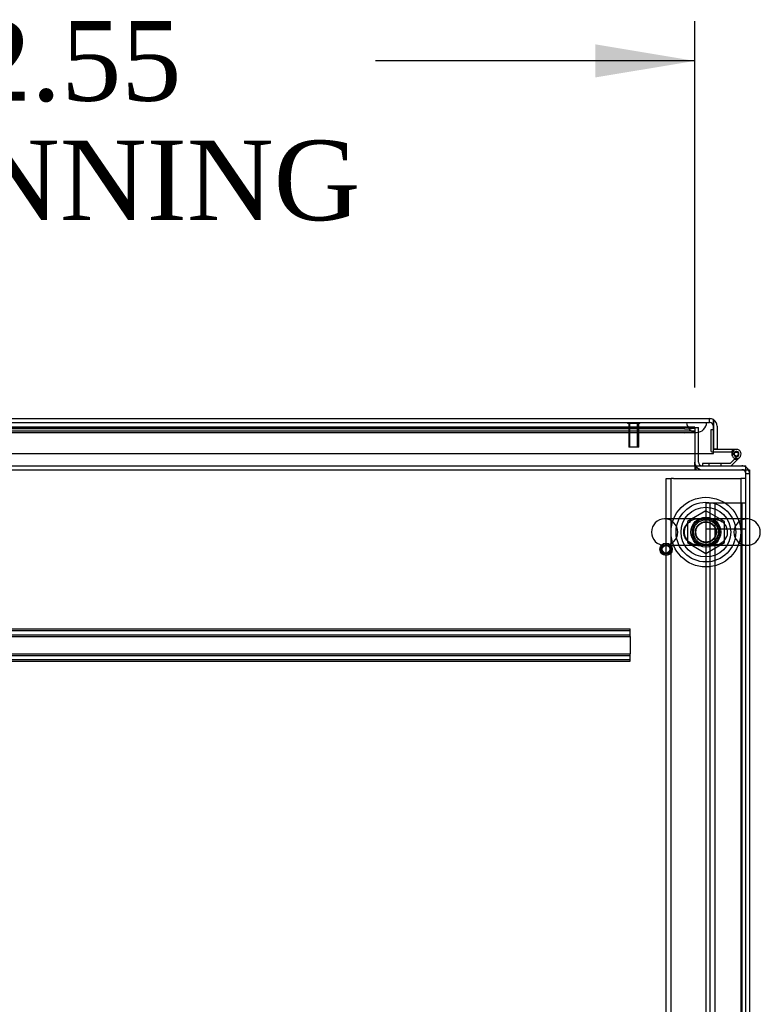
# Model space of a CAD drawing. Header units: inches. Extents: x 1 to 359, y -2 to 239.
# Tile 26 of 65: x 144 to 162, y 31 to 56. Entities that reach past the tile are written whole.
import ezdxf
from ezdxf.enums import TextEntityAlignment as Align
from ezdxf.lldxf.tags import DXFTag

# ---------------------------------------------------------------- set-up
doc = ezdxf.new("R2010")
doc.units = ezdxf.units.IN
doc.header["$MEASUREMENT"] = 0
for name, color, linetype in [('COM53964-5', 7, 'Continuous'), ('COM54746-78', 7, 'Continuous'), ('COM55914', 7, 'Continuous'), ('COM56676-2', 7, 'Continuous'), ('COM70220', 7, 'Continuous'), ('COM71196-10', 7, 'Continuous'), ('COM71298-10', 7, 'Continuous'), ('COM71299-10', 7, 'Continuous'), ('COM71301-11', 7, 'Continuous'), ('Default', 7, 'Continuous'), ('NTS18024', 7, 'Continuous'), ('SCS86414', 7, 'Continuous'), ('STD26258', 7, 'Continuous'), ('WAF25377', 7, 'Continuous'), ('WAM254785', 7, 'Continuous')]:
    doc.layers.add(name, color=color, linetype=linetype)
doc.styles.add('SEACAD_Times_New_Roman', font='times.ttf')
tags = doc.linetypes.add('HIDDEN2', pattern=[0.1875, 0.125, -0.0625]).pattern_tags.tags
tags[6:7] = [DXFTag(74, 4), DXFTag(75, 0), DXFTag(340, '0'), DXFTag(46, 0.0), DXFTag(50, 0.0), DXFTag(44, 0.0), DXFTag(45, 0.0)]
tags[4:5] = [DXFTag(74, 4), DXFTag(75, 0), DXFTag(340, '0'), DXFTag(46, 0.0), DXFTag(50, 0.0), DXFTag(44, 0.0), DXFTag(45, 0.0)]
doc.dimstyles.new('HAMMOND_(STH_-_540x360)', dxfattribs={"dimtxt": 2, "dimasz": 2.5, "dimexe": 1, "dimexo": 1, "dimgap": 0.5, "dimtad": 0, "dimtih": 1, "dimtoh": 1, "dimzin": 0, "dimdsep": 46, "dimtxsty": 'SEACAD_Times_New_Roman', "dimblk1": '_SE_FILLED', "dimblk2": '_SE_FILLED', "dimsah": 1, "dimcen": 1, "dimadec": 0, "dimazin": 0, "dimtfac": 0.8, "dimtofl": 0, "dimtmove": 0, "dimatfit": 3, "dimfxl": 1, "dimtolj": 1, "dimtzin": 0, "dimarcsym": 0})

# ---------------------------------------------------------------- blocks, each defined once
blk = doc.blocks.new('SE2')
at = {"layer": 'COM53964-5', "color": 7, "linetype": 'HIDDEN2'}
for p, q in [((161.131, 44.001), (160.993, 44.001)), ((160.993, 44.001), (160.993, 9.626)), ((161.088, 44.001), (161.088, 9.626)), ((161.855, 44.001), (161.131, 44.001)), ((161.214, 44.001), (161.214, 9.626)), ((161.993, 44.001), (161.855, 44.001)), ((161.898, 44.001), (161.898, 9.626)), ((161.131, 43.348), (160.993, 43.348)), ((161.855, 43.348), (161.131, 43.348)), ((161.993, 43.348), (161.855, 43.348))]:
    blk.add_line(p, q, dxfattribs=at)
at = {"layer": 'COM54746-78', "color": 7, "linetype": 'HIDDEN2'}
for p, q in [((161.119, 45.841), (161.119, 45.316)), ((161.181, 45.841), (161.119, 45.841)), ((161.144, 45.291), (161.181, 45.291)), ((161.722, 45.291), (161.761, 45.291)), ((161.644, 45.236), (161.706, 45.236)), ((161.706, 45.241), (161.698, 45.242)), ((161.797, 45.195), (161.727, 45.124)), ((161.07, 45), (161.07, 44.938)), ((161.374, 44.938), (161.374, 45))]:
    blk.add_line(p, q, dxfattribs=at)
at = {"layer": 'COM54746-78', "color": 7, "linetype": 'Continuous'}
for p, q in [((161.181, 45.841), (161.181, 45.841)), ((161.181, 45.353), (161.181, 45.355)), ((161.761, 45.353), (161.181, 45.353)), ((161.181, 45.291), (161.722, 45.291)), ((161.773, 45.299), (161.748, 45.299)), ((161.712, 45.11), (161.602, 45)), ((161.628, 44.938), (161.796, 45.106)), ((161.698, 45.242), (161.644, 45.247)), ((161.698, 45.249), (161.698, 45.224)), ((161.727, 45.124), (161.712, 45.11)), ((161.748, 45.174), (161.773, 45.174)), ((161.796, 45.106), (161.84, 45.15)), ((161.823, 45.224), (161.823, 45.249)), ((160.909, 45), (160.909, 44.938)), ((161.602, 45), (160.909, 45))]:
    blk.add_line(p, q, dxfattribs=at)
at = {"layer": 'COM54746-78', "color": 7, "linetype": 'HIDDEN2'}
blk.add_circle((161.761, 45.236), 0.05, dxfattribs=at)
for centre, radius, start, end in [((161.144, 45.316), 0.025, 180, 270), ((161.761, 45.236), 0.135, 119.9264, 155.9579), ((161.761, 45.236), 0.117, 90, 151.9602), ((161.761, 45.236), 0.055, 174.7841, 90), ((161.761, 45.236), 0.055, 90, 174.7841)]:
    blk.add_arc(centre, radius, start, end, dxfattribs=at)
at = {"layer": 'COM54746-78', "color": 7, "linetype": 'Continuous'}
for centre, radius, start, end in [((161.761, 45.236), 0.117, 174.7841, 90), ((161.761, 45.236), 0.117, 151.9602, 174.7841), ((161.748, 45.249), 0.05, 90, 180), ((161.773, 45.249), 0.05, 0, 90), ((161.748, 45.224), 0.05, 180, 270), ((161.761, 45.236), 0.135, 248.9858, 284.9706), ((161.773, 45.224), 0.05, 270, 0)]:
    blk.add_arc(centre, radius, start, end, dxfattribs=at)
at = {"layer": 'COM55914', "color": 7, "linetype": 'HIDDEN2'}
for p, q in [((129.463, 40.843), (159.088, 40.843)), ((159.088, 40.8), (159.088, 40.843)), ((129.463, 40.803), (159.088, 40.803)), ((129.463, 40.695), (159.088, 40.695)), ((129.463, 40.655), (159.088, 40.655)), ((159.088, 40.698), (159.088, 40.8)), ((159.088, 40.655), (159.088, 40.698)), ((159.088, 40.655), (159.088, 40.218)), ((129.463, 40.218), (159.088, 40.218)), ((129.463, 40.178), (159.088, 40.178)), ((159.088, 40.175), (159.088, 40.218)), ((159.088, 40.073), (159.088, 40.175)), ((129.463, 40.07), (159.088, 40.07)), ((129.463, 40.03), (159.088, 40.03)), ((159.088, 40.03), (159.088, 40.073))]:
    blk.add_line(p, q, dxfattribs=at)
at = {"layer": 'COM56676-2', "color": 7, "linetype": 'HIDDEN2'}
for p, q in [((159.993, 44.618), (160.118, 44.618)), ((159.993, 9.118), (159.993, 44.618)), ((160.118, 9.118), (160.118, 44.618)), ((160.178, 44.618), (160.118, 44.618)), ((160.178, 44.618), (161.808, 44.618)), ((161.808, 44.618), (161.868, 44.618)), ((161.868, 44.618), (161.868, 9.118)), ((161.993, 44.618), (161.868, 44.618))]:
    blk.add_line(p, q, dxfattribs=at)
blk.add_circle((160.993, 43.274), 0.375, dxfattribs=at)
at = {"layer": 'COM70220', "color": 7, "linetype": 'HIDDEN2'}
for p, q in [((128.042, 46.029), (160.51, 46.029)), ((128.042, 46.028), (160.51, 46.028)), ((128.042, 46.026), (160.51, 46.026)), ((160.51, 46.029), (161.009, 46.029)), ((160.51, 46.028), (161.009, 46.028)), ((160.51, 46.026), (160.76, 46.026)), ((160.511, 46.029), (160.511, 46.028)), ((160.511, 46.028), (160.76, 46.026)), ((160.76, 46.026), (161.009, 46.028)), ((161.009, 46.028), (161.009, 46.029)), ((128.042, 45.78), (160.51, 45.78)), ((160.51, 45.78), (160.76, 45.78))]:
    blk.add_line(p, q, dxfattribs=at)
blk.add_arc((160.76, 46.03), 0.25, 180, 0, dxfattribs=at)
at = {"layer": 'COM71196-10', "color": 7, "linetype": 'Continuous'}
for p, q in [((127.466, 46.125), (161.086, 46.125)), ((161.181, 45.935), (161.181, 46.1)), ((161.181, 46.1), (161.181, 45.935)), ((161.181, 45.25), (161.181, 45.935)), ((161.181, 45.935), (161.181, 45.355)), ((161.276, 45.935), (161.276, 45.355)), ((161.276, 45.355), (161.181, 45.355)), ((127.371, 45.25), (161.181, 45.25))]:
    blk.add_line(p, q, dxfattribs=at)
at = {"layer": 'COM71196-10', "color": 7, "linetype": 'HIDDEN2'}
for p, q in [((127.466, 46.03), (161.086, 46.03)), ((161.086, 46.03), (161.086, 46.125))]:
    blk.add_line(p, q, dxfattribs=at)
at = {"layer": 'COM71196-10', "color": 7, "linetype": 'Continuous'}
for start, end in [(60, 90), (0, 60)]:
    blk.add_arc((161.086, 45.935), 0.19, start, end, dxfattribs=at)
at = {"layer": 'COM71196-10', "color": 7, "linetype": 'HIDDEN2'}
blk.add_arc((161.086, 45.935), 0.095, 0, 90, dxfattribs=at)
at = {"layer": 'COM71196-10', "color": 7, "linetype": 'Continuous'}
blk.add_ellipse((161.086, 45.935), major_axis=(0, -0.19), ratio=0.999171, start_param=2.617994, end_param=3.141593, dxfattribs=at)
at = {"layer": 'COM71196-10', "color": 7, "linetype": 'HIDDEN2'}
blk.add_ellipse((161.086, 45.935), major_axis=(0, -0.095), ratio=0.999171, start_param=1.570796, end_param=3.141593, dxfattribs=at)
at = {"layer": 'COM71298-10', "color": 7, "linetype": 'HIDDEN2'}
for p, q in [((160.713, 45.908), (127.675, 45.908)), ((160.713, 45.813), (127.675, 45.813)), ((160.463, 45.865), (127.925, 45.865)), ((160.463, 45.771), (127.925, 45.771)), ((160.713, 45.907), (160.712, 45.905)), ((160.713, 45.908), (160.713, 45.905))]:
    blk.add_line(p, q, dxfattribs=at)
for centre in [(160.463, 45.908), (160.463, 45.815)]:
    blk.add_ellipse(centre, major_axis=(0.25, 0), ratio=0.173648, start_param=4.712389, end_param=6.21308, dxfattribs=at)
at = {"layer": 'COM71299-10', "color": 7, "linetype": 'HIDDEN2'}
for p, q in [((127.675, 45.905), (160.713, 45.905)), ((160.713, 45.905), (160.713, 45.25)), ((90.123, 44.843), (161.993, 44.843)), ((160.713, 44.938), (160.713, 44.843)), ((160.743, 44.938), (160.743, 44.843))]:
    blk.add_line(p, q, dxfattribs=at)
at = {"layer": 'COM71299-10', "color": 7, "linetype": 'Continuous'}
for p, q in [((160.713, 45.25), (160.713, 45.033)), ((160.713, 44.938), (160.713, 45.033)), ((90.123, 44.938), (161.993, 44.938)), ((161.993, 44.748), (161.993, 44.938)), ((161.993, 8.973), (161.993, 44.748))]:
    blk.add_line(p, q, dxfattribs=at)
at = {"layer": 'COM71301-11', "color": 7, "linetype": 'HIDDEN2'}
for p, q in [((160.713, 45.905), (160.808, 45.905)), ((160.808, 45.25), (160.808, 45.905)), ((161.993, 44.748), (162.088, 44.748))]:
    blk.add_line(p, q, dxfattribs=at)
at = {"layer": 'COM71301-11', "color": 7, "linetype": 'Continuous'}
for p, q in [((160.808, 45.033), (160.808, 45.25)), ((161.993, 44.843), (162.088, 44.843)), ((162.088, 44.843), (162.088, 8.973))]:
    blk.add_line(p, q, dxfattribs=at)
for centre, radius, start, end in [((160.903, 45.033), 0.19, 180, 210), ((160.903, 45.033), 0.095, 180, 270), ((161.898, 44.748), 0.19, 30, 60)]:
    blk.add_arc(centre, radius, start, end, dxfattribs=at)
at = {"layer": 'COM71301-11', "color": 7, "linetype": 'HIDDEN2'}
for centre, radius, start, end in [((160.903, 45.033), 0.19, 210, 270), ((161.898, 44.748), 0.19, 60, 90), ((161.898, 44.748), 0.095, 0, 90), ((161.898, 44.748), 0.19, 0, 30)]:
    blk.add_arc(centre, radius, start, end, dxfattribs=at)
at = {"layer": 'NTS18024', "color": 7, "linetype": 'HIDDEN2'}
for p, q in [((160.988, 43.812), (160.528, 43.537)), ((161.458, 43.537), (160.988, 43.812)), ((160.528, 43.537), (160.528, 43.011)), ((161.458, 43.011), (161.458, 43.537)), ((160.528, 43.011), (160.993, 42.739)), ((160.993, 42.739), (161.458, 43.011))]:
    blk.add_line(p, q, dxfattribs=at)
for radius in [0.312, 0.263]:
    blk.add_circle((160.993, 43.274), radius, dxfattribs=at)
at = {"layer": 'SCS86414', "color": 7, "linetype": 'HIDDEN2'}
for p, q in [((160.99, 43.605), (159.957, 43.605)), ((162.029, 43.605), (160.99, 43.605)), ((159.957, 42.943), (160.997, 42.943)), ((160.997, 42.943), (162.029, 42.943))]:
    blk.add_line(p, q, dxfattribs=at)
for radius in [0.625, 0.312, 0.252]:
    blk.add_circle((160.993, 43.274), radius, dxfattribs=at)
for centre, start, end in [((159.957, 43.274), 90, 270), ((159.957, 43.274), 270, 90), ((162.029, 43.274), 90, 270), ((162.029, 43.274), 79.6868, 90), ((162.029, 43.274), 270, 280.3132)]:
    blk.add_arc(centre, 0.331, start, end, dxfattribs=at)
at = {"layer": 'SCS86414', "color": 7, "linetype": 'Continuous'}
blk.add_arc((162.029, 43.274), 0.331, 280.3132, 79.6868, dxfattribs=at)
at = {"layer": 'SCS86414', "color": 7, "linetype": 'HIDDEN2'}
blk.add_open_spline([(160.502, 43.46), (160.532, 43.496), (160.567, 43.524), (160.606, 43.545)], degree=3, dxfattribs=at)
for points, knots in [([(160.831, 43.612), (160.829, 43.612), (160.826, 43.612), (160.765, 43.608), (160.71, 43.597), (160.603, 43.551), (160.553, 43.517), (160.514, 43.468)], [0.872345, 0.872345, 0.872345, 0.872345, 0.875, 0.875, 0.9375, 0.9375, 1, 1, 1, 1]), ([(160.761, 43.596), (160.779, 43.599), (160.797, 43.601), (160.845, 43.605), (160.875, 43.605), (160.937, 43.606), (160.97, 43.605), (161.066, 43.605), (161.128, 43.607), (161.245, 43.595), (161.303, 43.582), (161.371, 43.55), (161.385, 43.542), (161.4, 43.533)], [0.1054858, 0.1054858, 0.1054858, 0.1054858, 0.125, 0.125, 0.15625, 0.15625, 0.1875, 0.1875, 0.25, 0.25, 0.3125, 0.3125, 0.3299994, 0.3299994, 0.3299994, 0.3299994]), ([(161.147, 42.936), (161.152, 42.936), (161.157, 42.937), (161.221, 42.941), (161.276, 42.951), (161.383, 42.997), (161.433, 43.032), (161.509, 43.128), (161.535, 43.19), (161.544, 43.32), (161.525, 43.386), (161.475, 43.466), (161.455, 43.489), (161.41, 43.529), (161.385, 43.546), (161.308, 43.587), (161.253, 43.602), (161.18, 43.61), (161.166, 43.611), (161.151, 43.612)], [0.369839, 0.369839, 0.369839, 0.369839, 0.375, 0.375, 0.4375, 0.4375, 0.5, 0.5, 0.5625, 0.5625, 0.625, 0.625, 0.65625, 0.65625, 0.6875, 0.6875, 0.75, 0.75, 0.7655905, 0.7655905, 0.7655905, 0.7655905]), ([(161.288, 42.966), (161.25, 42.955), (161.21, 42.949), (161.11, 42.941), (161.047, 42.943), (160.951, 42.943), (160.918, 42.943), (160.857, 42.943), (160.827, 42.945), (160.738, 42.954), (160.681, 42.967), (160.574, 43.017), (160.525, 43.055), (160.454, 43.156), (160.433, 43.22), (160.437, 43.349), (160.463, 43.412), (160.502, 43.46)], [0.5825124, 0.5825124, 0.5825124, 0.5825124, 0.625, 0.625, 0.6875, 0.6875, 0.71875, 0.71875, 0.75, 0.75, 0.8125, 0.8125, 0.875, 0.875, 0.9375, 0.9375, 1, 1, 1, 1]), ([(160.514, 43.468), (160.476, 43.419), (160.45, 43.358), (160.442, 43.227), (160.461, 43.162), (160.528, 43.055), (160.575, 43.015), (160.653, 42.975), (160.68, 42.964), (160.735, 42.948), (160.763, 42.943), (160.809, 42.938), (160.826, 42.937), (160.844, 42.936)], [0, 0, 0, 0, 0.0625, 0.0625, 0.125, 0.125, 0.1875, 0.1875, 0.21875, 0.21875, 0.25, 0.25, 0.2685957, 0.2685957, 0.2685957, 0.2685957])]:
    blk.add_open_spline(points, degree=3, knots=knots, dxfattribs=at)
at = {"layer": 'STD26258', "color": 7, "linetype": 'HIDDEN2'}
for p, q in [((159.025, 46.03), (159.025, 45.999)), ((159.337, 45.999), (159.337, 46.03)), ((159.337, 45.999), (159.025, 45.999)), ((159.056, 45.999), (159.056, 45.405)), ((159.086, 45.405), (159.086, 45.999)), ((159.275, 45.405), (159.275, 45.999)), ((159.306, 45.405), (159.306, 45.999)), ((159.306, 45.405), (159.056, 45.405))]:
    blk.add_line(p, q, dxfattribs=at)
for radius in [0.156, 0.125, 0.0944]:
    blk.add_circle((159.993, 42.843), radius, dxfattribs=at)
at = {"layer": 'WAF25377', "color": 7, "linetype": 'HIDDEN2'}
for radius in [0.875, 0.34]:
    blk.add_circle((160.993, 43.274), radius, dxfattribs=at)
at = {"layer": 'WAM254785', "color": 7, "linetype": 'HIDDEN2'}
for radius in [0.75, 0.312]:
    blk.add_circle((160.993, 43.274), radius, dxfattribs=at)
blk = doc.blocks.new('DMBLK231')
at = {"layer": 'Default', "linetype": 'Continuous', "transparency": 16777216}
for points in [[(130.662, 55.529), (128.162, 55.112), (130.662, 54.696)], [(158.213, 55.529), (158.213, 54.696), (160.713, 55.112)]]:
    blk.add_hatch(color=7, dxfattribs=at).paths.add_polyline_path(points)
at = {"layer": 'Default', "color": 7, "linetype": 'Continuous', "transparency": 16777216}
for p, q in [((128.162, 46.72), (128.162, 56.112)), ((160.713, 46.905), (160.713, 56.112)), ((136.178, 55.112), (128.162, 55.112)), ((160.713, 55.112), (152.697, 55.112))]:
    blk.add_line(p, q, dxfattribs=at)
at = {"layer": 'Default', "color": 7, "linetype": 'Continuous', "transparency": 16777216, "style": 'SEACAD_Times_New_Roman'}
for s, p in [('32.55', (141.025, 56.112)), ('OPENNING', (136.878, 53.112))]:
    blk.add_text(s, height=2, dxfattribs=at).set_placement(p, align=Align.TOP_LEFT)
blk = doc.blocks.new('_SE_FILLED')
at = {"color": 0}
blk.add_line((0, 0), (-1, 0), dxfattribs=at)
blk.add_solid([(0, 0), (-1, -0.1665), (-1, 0.1665), (0, 0)], dxfattribs=at)

msp = doc.modelspace()

# ---------------------------------------------------------------- block references
at = {"layer": 'Default'}
msp.add_blockref('SE2', (0, 0), dxfattribs=at)

# ---------------------------------------------------------------- dimensions: what is measured, and where the dimension line sits
at = {"layer": 'Default', "color": 7, "linetype": 'Continuous'}
dim = msp.add_linear_dim(base=(128.162, 55.112), p1=(160.713, 45.905), p2=(128.162, 45.72), text='\\A1;<>\\POPENNING', dimstyle='HAMMOND_(STH_-_540x360)', dxfattribs=at)
dim.commit()
dim.dimension.update_dxf_attribs({"geometry": 'DMBLK231', "text_midpoint": (144.437, 55.112), "dimtype": 160})

doc.saveas('drawing.dxf')
